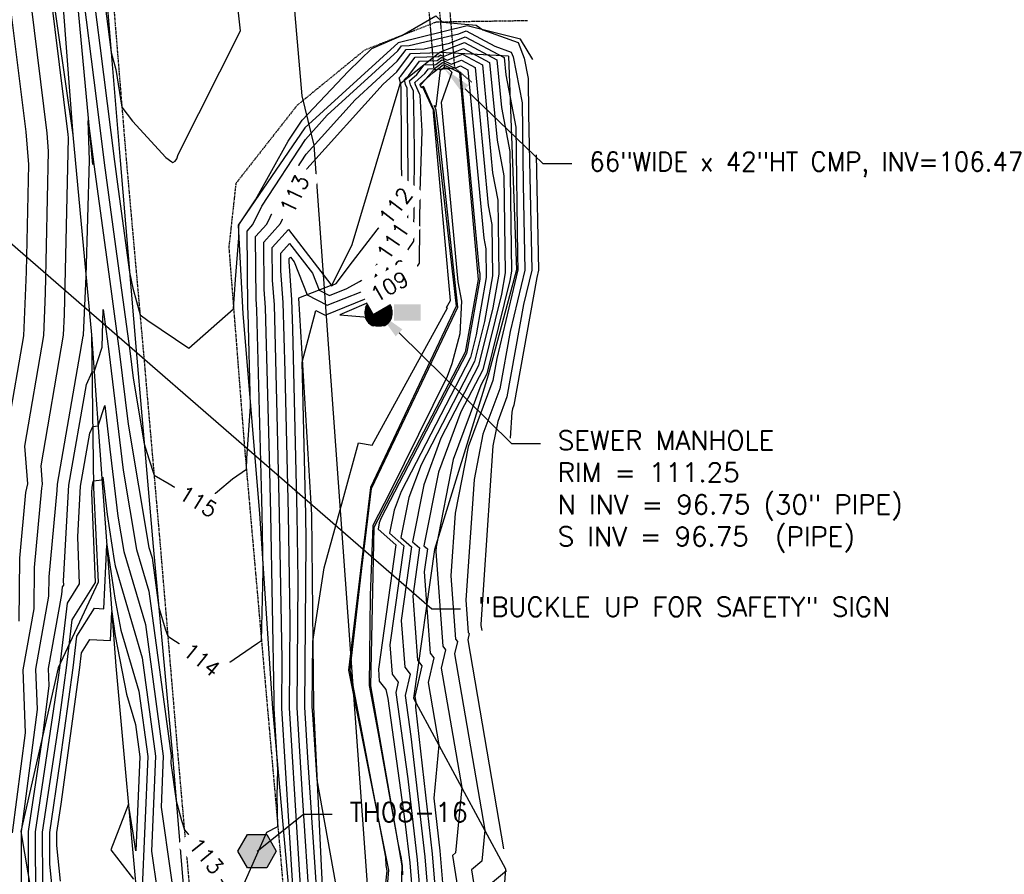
# Model space of a CAD drawing. Header units: feet. Extents: x 351431 to 355879, y 310968 to 329728.
# Tile 74 of 254: x 353628 to 353884, y 318569 to 318791. Entities that reach past the tile are written whole.
import ezdxf

# ---------------------------------------------------------------- set-up
doc = ezdxf.new("R2010")
doc.units = ezdxf.units.FT
doc.header["$MEASUREMENT"] = 0
doc.linetypes.add('D10', pattern=[0.15, 0.1, -0.05])
doc.linetypes.add('D25', pattern=[0.375, 0.25, -0.125])
for name, color, linetype in [('ELIF', 153, 'LINKFENCE'), ('ELTCH-EG2', 253, 'Continuous'), ('ELTCN-EG2', 251, 'Continuous'), ('ELTT', 3, 'Continuous'), ('ELTW-CREEK', 6, 'Continuous'), ('ELUDC', 153, 'D10'), ('ELUTU', 153, 'UT'), ('ELYSP', 1, 'D25'), ('ELYSS', 2, 'Continuous'), ('ESGH', 1, 'Continuous'), ('ESMask', 155, 'Continuous'), ('ESUD-CMP', 13, 'D10'), ('ESUS', 5, 'Continuous'), ('ETFS', 6, 'Continuous'), ('ETGH', 4, 'Continuous'), ('ETTC', 252, 'Continuous'), ('ETUD', 4, 'Continuous'), ('ETUS', 2, 'Continuous')]:
    doc.layers.add(name, color=color, linetype=linetype)
doc.styles.add('ANNO-TOPO', font='simplex.shx')
doc.styles.add('L80', font='simplex', dxfattribs={"height": 4})
doc.styles.add('ROMANSM', font='romansm.shx')
doc.linetypes.add('LINKFENCE', pattern='A,0.25,-0.08,0.25,-0.08,["X",ROMANSM,S=0.08,R=0,X=-0.004,Y=-0.04],-0.12', length=0.78)
doc.linetypes.add('UT', pattern='A,0.25,-0.07,0.07,-0.07,0.07,-0.07,0.25,-0.08,["UT",ROMANSM,S=0.08,R=0,X=-0.04,Y=-0.04],-0.15', length=1.08)

# ---------------------------------------------------------------- blocks, each defined once
blk = doc.blocks.new('ESUSMHOLE')
for radius, start, end in [(0.0738, 110, 160), (0.0738, 20, 70), (0.0492, 155, 205), (0.0492, 65, 115), (0.0492, 335, 25), (0.0738, 200, 250), (0.0492, 245, 295), (0.0738, 290, 340)]:
    blk.add_arc((0, 0), radius, start, end)
at = {"layer": 'ESMask', "const_width": 0.0738}
blk.add_lwpolyline([(-0.0369, 0, 1), (0.0369, 0, 1)], format="xyb", close=True, dxfattribs=at)
at = {"layer": 'ESMask'}
blk.add_solid([(0.0796, -0.0411), (0.0796, 0.0441), (0.2186, -0.0411), (0.2186, 0.0441)], dxfattribs=at)
blk = doc.blocks.new('TH')
blk.add_hatch(color=256).paths.add_polyline_path([(-0.05, 0.0866), (0.05, 0.0866), (0.1, 0), (0.05, -0.0866), (-0.05, -0.0866), (-0.1, 0)])
for p, q in [((-0.1, 0), (-0.05, 0.0866)), ((-0.05, 0.0866), (0.05, 0.0866)), ((0.05, 0.0866), (0.1, 0)), ((-0.05, -0.0866), (-0.1, 0)), ((0.1, 0), (0.05, -0.0866)), ((0.05, -0.0866), (-0.05, -0.0866))]:
    blk.add_line(p, q)

msp = doc.modelspace()

# ---------------------------------------------------------------- linework, layer by layer
at = {"layer": 'ELIF', "flags": 128}
msp.add_lwpolyline([(353538.05, 320226.65), (353540.03, 320178.1), (353542.33, 320123.38), (353544.23, 320073.21), (353547.25, 320018.58), (353549.82, 319963.48), (353553.95, 319909.53), (353556.52, 319858.74), (353557.14, 319826.8), (353562.01, 319755.61), (353563.89, 319732.33), (353567.3, 319679.23), (353569.37, 319641.09), (353572.98, 319597.73), (353574.96, 319571.19), (353579.51, 319518.35), (353581.36, 319457.61), (353587.19, 319398.55), (353591.23, 319343.76), (353595.36, 319291.08), (353601.26, 319233.72), (353604.86, 319181.17), (353610.03, 319123.11), (353613.7, 319085.28), (353618.13, 319031.33), (353621.62, 318974.29), (353626.91, 318925.05), (353631.84, 318873.25), (353637.31, 318815.92), (353641.51, 318761.29), (353646.36, 318709.18), (353649.21, 318669.51), (353652.67, 318622.97), (353658.52, 318559.13), (353662.4, 318509.42), (353663.6, 318472.77), (353667.14, 318417.2), (353673.22, 318318.51), (353677, 318273.67), (353682.02, 318217.76), (353686.18, 318166.98), (353690.76, 318116.54), (353695.12, 318062.12), (353699.55, 318007.62), (353703.66, 317954.97), (353706.67, 317900.72), (353707.23, 317847.4), (353709.21, 317801.58), (353710.66, 317747.1), (353712.1, 317689.53), (353712.26, 317633.66), (353711.35, 317584.97), (353707.64, 317536.34)], dxfattribs=at)
at = {"layer": 'ELTCH-EG2', "flags": 128}
for points, elevation in [([(353627.52, 318634.69), (353627.69, 318651.11), (353629.26, 318668.17), (353629.74, 318670.41), (353628.96, 318680.23), (353633.91, 318709.04), (353634.38, 318720.05), (353635.19, 318757.01), (353634.78, 318761.72), (353628.96, 318808.91)], 116), ([(353646.2, 318802.81), (353648.52, 318784.51), (353652.31, 318754.36), (353653.28, 318747.16), (353656.27, 318725.53), (353657.13, 318721.39), (353658.98, 318714.4), (353661, 318712.92), (353671.67, 318705.71), (353683.36, 318715.97), (353683.87, 318723.58), (353684.7, 318734.46), (353684.67, 318737.64), (353684.77, 318737.75), (353684.91, 318738.06), (353689.06, 318744.38), (353697.54, 318759.62), (353701.19, 318765.1), (353713.25, 318777.86), (353719.3, 318783.71), (353727.16, 318787.11), (353736.01, 318792.22), (353737.74, 318790.61), (353746.53, 318789.81), (353748.26, 318788.59), (353757.4, 318785.27), (353759, 318781.18), (353760.01, 318775.95), (353760.13, 318766.63), (353760.97, 318726.06), (353758.83, 318717.13), (353754.48, 318693.03), (353752.13, 318686.68), (353750.87, 318680.32), (353747.73, 318633.78), (353747.74, 318633.58), (353747.75, 318633.57), (353747.74, 318633.54), (353747.96, 318632.26)], 116), ([(353624.68, 318685.33), (353628.74, 318708.99), (353629.44, 318725.57), (353630.06, 318753.53), (353629.31, 318762.08), (353624.43, 318801.69)], 117), ([(353649.42, 318798.99), (353651.47, 318782.7), (353652.66, 318778.24), (353654.27, 318768.43), (353657.02, 318764.79), (353665.69, 318755.38), (353667.22, 318754.25), (353667.53, 318754.04), (353668.1, 318754.4), (353668.58, 318755.01), (353668.89, 318756.11), (353685.13, 318788.37), (353684.41, 318794.62)], 117), ([(353628.17, 318552.02), (353628.08, 318579.96), (353628.35, 318581.8), (353632.27, 318611.69), (353631.84, 318622.21), (353635.24, 318641.15), (353635.29, 318646.24), (353637.37, 318668.68), (353637.46, 318670.3), (353644.17, 318708.88), (353644.28, 318709.14), (353644.94, 318724.48), (353645.79, 318754.71), (353645.51, 318764.99), (353646.7, 318755.55), (353646.95, 318753.57), (353651.36, 318721.14), (353653.58, 318704.99), (353655.87, 318685.95), (353661.3, 318653.88), (353662.12, 318651.12), (353663.87, 318638.25), (353665.49, 318632.71), (353666.21, 318630.79), (353672.46, 318626.67), (353678.83, 318621.61), (353689.55, 318628.91), (353690.6, 318629.65), (353690.73, 318633.17), (353691.06, 318647.75), (353690.78, 318662.66), (353690.7, 318666.24), (353689.39, 318715.7), (353689.18, 318718.55), (353689.05, 318734.78), (353691.96, 318738.04), (353696.4, 318747.31), (353702.24, 318756.21), (353715, 318770.4), (353725.95, 318780.42), (353728.24, 318783.45), (353733, 318783.61), (353739.54, 318785.15), (353743.68, 318786.8), (353753.81, 318781.39), (353754.24, 318776.86), (353756.87, 318763.28), (353757.3, 318729.98), (353757.38, 318726.1), (353751.85, 318703.07), (353750.81, 318697.32), (353744.41, 318680.07), (353741.01, 318662.78), (353739.9, 318646.44), (353741.13, 318629.96), (353741.6, 318629.36), (353740.86, 318626.14), (353748.74, 318580.29), (353747.97, 318572.18), (353745.28, 318569.95), (353748.7, 318548.43)], 114), ([(353630, 318556.87), (353629.92, 318579.9), (353633.64, 318604.81), (353635.34, 318617.81), (353635.16, 318622.39), (353638.59, 318641.58), (353638.83, 318643.62), (353639.12, 318644.08), (353639.08, 318645.2), (353640.48, 318670.05), (353645.04, 318696.26), (353646.49, 318699.55), (353647.05, 318699.61), (353649.13, 318706.03), (353649.35, 318715.83), (353650.39, 318708.13), (353650.84, 318704.9), (353654.55, 318673.96), (353658.05, 318653.35), (353661.26, 318642.46), (353667.08, 318599.62), (353667, 318597.68), (353668.39, 318587.9), (353669.75, 318582.78), (353670.52, 318580.32), (353676.67, 318573.06), (353683.84, 318561.28), (353691.99, 318579.77), (353694.86, 318581.27), (353694.7, 318589.12), (353694.89, 318596.01), (353693.91, 318611.98), (353693.93, 318614.37), (353693.06, 318662.61), (353692.71, 318677.36), (353691.68, 318716.35), (353691.34, 318721), (353691.24, 318733.34), (353695.56, 318738.18), (353702.14, 318751.93), (353702.45, 318752.4), (353722.27, 318774.44), (353725.81, 318777.67), (353729.42, 318782.46), (353736.93, 318782.71), (353737.05, 318782.74), (353743.43, 318785.28), (353751.91, 318780.75), (353753.08, 318768.36), (353755.29, 318756.95), (353755.7, 318725.78), (353755.26, 318723.32), (353749.26, 318699.06), (353747.72, 318696.09), (353740.55, 318676.76), (353736.07, 318654.01), (353735.99, 318652.78), (353737.83, 318628.15), (353738.52, 318627.25), (353737.42, 318622.43), (353742.76, 318591.38), (353741.15, 318574.35), (353740.32, 318573.67), (353745.13, 318543.43)], 113), ([(353710.01, 318722.6), (353714.32, 318728.24), (353727.12, 318744.83), (353727.17, 318744.91), (353727.17, 318744.92), (353726.94, 318773.5), (353726.93, 318774.26), (353726.86, 318774.42), (353726.45, 318776.14), (353726.84, 318776.49), (353730.6, 318781.46), (353736.68, 318781.67), (353737.19, 318782.06), (353737.28, 318782.04), (353737.99, 318781.69), (353743.18, 318783.76), (353750.01, 318780.11), (353751.93, 318759.86), (353753.72, 318750.62), (353754.05, 318725.37), (353753.06, 318719.79), (353748.2, 318700.13), (353742.53, 318689.19), (353736.7, 318673.46), (353732.92, 318654.29), (353733.79, 318653.53), (353732.94, 318647.49), (353734.52, 318626.34), (353735.44, 318625.14), (353733.99, 318618.73), (353736.78, 318602.47), (353735.46, 318588.58), (353737.04, 318574.87), (353738.41, 318558.24)], 112), ([(353716.12, 318723.11), (353718.74, 318724.63), (353728.7, 318739.23), (353728.79, 318750.73), (353728.65, 318768.73), (353728.55, 318773.44), (353728.14, 318774.37), (353727.82, 318775.71), (353728.95, 318776.73), (353731.77, 318780.47), (353736.34, 318780.62), (353737.37, 318781.41), (353737.56, 318781.36), (353738.99, 318780.67), (353742.93, 318782.24), (353748.12, 318779.47), (353750.78, 318751.36), (353752.15, 318744.29), (353752.4, 318724.96), (353750.87, 318716.25), (353747.14, 318701.19), (353737.34, 318682.28), (353732.84, 318670.16), (353729.93, 318655.37), (353731.74, 318653.78), (353729.97, 318641.17), (353731.21, 318624.53), (353732.36, 318623.03), (353730.55, 318615.03), (353730.8, 318613.56), (353730.68, 318612.29), (353735.08, 318574.11), (353738.17, 318536.43)], 111), ([(353710.62, 318562.45), (353705.1, 318593.39), (353703.96, 318610.39), (353703.84, 318612.35), (353704, 318629.36), (353706.93, 318648.58), (353711.75, 318666.16), (353715.86, 318681.11), (353719.41, 318680.5), (353739.03, 318716.24), (353738.74, 318716.29), (353739.82, 318718.12), (353735.41, 318767.04), (353735.43, 318767.6), (353735.43, 318767.68), (353732.57, 318773.81), (353732.32, 318773.42), (353731.96, 318774.22), (353731.92, 318774.41), (353735.29, 318777.46), (353735.31, 318777.48), (353735.34, 318777.48), (353737.93, 318779.46), (353738.41, 318779.34), (353742, 318777.6), (353742.18, 318777.67), (353742.42, 318777.54), (353747.32, 318725.86), (353747.43, 318725.29), (353747.45, 318723.73), (353744.27, 318705.66), (353743.95, 318704.37), (353721.76, 318661.57), (353721.27, 318660.24), (353720.95, 318658.62), (353725.58, 318654.55), (353721.06, 318622.21), (353721.29, 318619.1), (353722.98, 318616.9), (353723.49, 318614.53), (353727.95, 318582.57), (353729.19, 318571.8), (353729.99, 318562.07)], 108), ([(353735.8, 318768.39), (353735.53, 318768.88), (353736.11, 318768.66), (353737.21, 318778.12), (353738.11, 318778.81), (353738.69, 318778.67), (353739.49, 318778.28), (353739.8, 318777.92), (353740.13, 318777.59), (353737.35, 318769.64), (353741.74, 318723.04), (353742.67, 318717.93), (353742.23, 318709.49), (353740.17, 318701.66), (353738.99, 318698.33), (353724.05, 318668.14), (353719.61, 318659.6), (353718.92, 318641.35), (353718.65, 318617.91), (353720.96, 318605.48), (353726.11, 318576.94), (353726.98, 318572.88), (353727.17, 318571.5), (353727.23, 318571.04), (353727.26, 318570.62), (353727.28, 318568.67)], 107), ([(353720.39, 318719.68), (353729.94, 318725.21), (353731.75, 318727.88), (353731.9, 318746.51), (353732.44, 318762.22), (353731.91, 318771.6), (353731.74, 318771.96), (353731.73, 318771.94), (353730.69, 318774.27), (353730.55, 318774.85), (353733.18, 318777.21), (353734.13, 318778.48), (353735.68, 318778.53), (353737.74, 318780.11), (353738.12, 318780.02), (353741, 318778.62), (353742.43, 318779.19), (353744.32, 318778.19), (353748.47, 318734.36), (353749, 318731.62), (353749.1, 318724.14), (353746.47, 318709.19), (353745.01, 318703.31), (353726.95, 318668.47), (353725.12, 318663.55), (353723.94, 318657.54), (353727.63, 318654.29), (353724.03, 318628.53), (353724.6, 318620.91), (353726.21, 318618.81), (353725.59, 318616.1), (353728.73, 318593.64), (353731.15, 318572.57), (353732.72, 318553.52)], 109), ([(353720.02, 318539.28), (353723.34, 318569.73), (353723.11, 318571.05), (353722.98, 318573.21), (353713.71, 318622.02), (353716.7, 318648.39), (353719.27, 318669.22), (353740.23, 318713.27), (353741.74, 318716.42), (353736.76, 318762.04), (353736.12, 318767.66), (353735.8, 318768.39)], 107), ([(353762.15, 318756.02), (353762.77, 318726.05), (353762.32, 318724.15), (353756.32, 318690.88), (353755.98, 318689.98), (353755.81, 318689.08), (353755.35, 318682.3)], 117), ([(353698.73, 318565.69), (353695.9, 318612.06), (353696.02, 318624.68), (353695.33, 318662.56), (353694.73, 318688.48), (353693.97, 318717), (353693.49, 318723.44), (353693.42, 318731.91), (353697.61, 318736.6), (353708.62, 318722.33), (353708.72, 318722.08), (353708.87, 318722), (353709.12, 318722.1), (353710.01, 318722.6)], 112), ([(353701.15, 318560.29), (353700.04, 318576.86), (353697.88, 318612.13), (353698.1, 318634.99), (353697.6, 318662.52), (353696.74, 318699.61), (353696.26, 318717.65), (353695.65, 318725.88), (353695.61, 318730.47), (353697.88, 318733.02), (353703.85, 318725.28), (353705.59, 318720.86), (353708.3, 318719.44), (353712.82, 318721.26), (353716.12, 318723.11)], 111), ([(353705.27, 318560.23), (353702.65, 318599.22), (353701.85, 318612.27), (353702.27, 318655.6), (353702.15, 318662.42), (353701.22, 318702.07), (353704.78, 318715.58), (353707.16, 318714.33), (353720.22, 318719.59), (353720.39, 318719.68)], 109), ([(353710.99, 318714.45), (353720.36, 318713.66), (353720.97, 318714.8), (353721.71, 318716.11), (353721.79, 318716.35), (353720.49, 318718.55), (353720.25, 318718.39), (353710.99, 318714.45)], 109), ([(353640.06, 318639.33), (353643.25, 318644.41), (353642.76, 318656.67), (353643.5, 318669.79), (353645.91, 318683.64), (353646.68, 318685.38), (353648.06, 318685.54), (353649.78, 318690.84), (353651.13, 318679.47), (353653.23, 318661.97), (353654.79, 318652.81), (353660.4, 318633.8), (353665.05, 318599.56), (353664.48, 318586.24), (353669.52, 318550.84)], 112), ([(353633.66, 318566.59), (353633.62, 318579.77), (353637.98, 318609.02), (353639.84, 318622.55), (353641.29, 318635.05), (353647.39, 318644.74), (353646.44, 318668.13), (353646.52, 318669.54), (353646.78, 318671.02), (353646.86, 318671.21), (353649.07, 318671.48), (353649.28, 318672.13), (353650.43, 318662.45), (353652.21, 318650.43), (353652.48, 318649.04), (353659.53, 318625.14), (353663.02, 318599.5), (353661.97, 318574.8), (353664.88, 318554.34)], 111), ([(353664.94, 318287.3), (353662.53, 318321.54), (353659.66, 318350.7), (353653.62, 318359.69), (353650.01, 318393.33), (353646.68, 318401.46), (353646.05, 318407.47), (353645.73, 318411.07), (353645.86, 318425), (353642.22, 318440.32), (353641.18, 318448.85), (353638.14, 318458.9), (353637.8, 318461.72), (353635.86, 318461.61), (353636.47, 318464.37), (353636.75, 318488.44), (353636.51, 318491.32), (353635.59, 318522.23), (353635.45, 318525.49), (353631.83, 318561.73), (353631.77, 318579.84), (353637.76, 318620), (353638.11, 318622.53), (353640.06, 318639.33)], 112), ([(353638.26, 318566.96), (353637.32, 318576.3), (353637.31, 318579.65), (353638.42, 318587.07), (353643.3, 318622.59), (353643.75, 318626.47), (353645.92, 318629.92), (353651.27, 318629.66), (353651.62, 318637.09), (353652.54, 318630.88), (353655.49, 318615.68), (353657.81, 318607.82), (353658.96, 318599.39), (353657.91, 318574.86), (353657.17, 318579.51), (353655.96, 318587.06), (353651.35, 318575.2), (353657.29, 318567.53)], 109)]:
    msp.add_lwpolyline(points, dxfattribs=dict(at, elevation=elevation))
at = {"layer": 'ELTCN-EG2', "flags": 128}
for points, elevation in [([(353625.78, 318579.55), (353629.19, 318605.57), (353628.53, 318622.04), (353631.38, 318637.92), (353631.49, 318648.68), (353633.39, 318669.28), (353633.63, 318670.36), (353633.25, 318675.12), (353639.08, 318709.09), (353639.31, 318714.54), (353640.33, 318760.49), (353640.25, 318761.37), (353633.5, 318816.13)], 115), ([(353643.55, 318802.2), (353647.61, 318770.03), (353649.63, 318753.97), (353652.32, 318734.15), (353656.33, 318705.08), (353657.18, 318697.94), (353660.09, 318680.82), (353661.25, 318676.96), (353662.64, 318672.65), (353666.58, 318670.46), (353675.26, 318665.13), (353683.07, 318671.7), (353686.68, 318674.23), (353686.79, 318677.03), (353687.75, 318690.51), (353687.1, 318715.05), (353687.03, 318716.11), (353686.86, 318736.21), (353688.36, 318737.9), (353690.66, 318742.68), (353702.03, 318760.03), (353707.73, 318766.37), (353726.09, 318783.16), (353727.06, 318784.45), (353729.07, 318784.52), (353742.03, 318787.56), (353743.94, 318788.32), (353751.33, 318784.37), (353755.65, 318782.8), (353756.12, 318781.59), (353758.44, 318769.62), (353758.72, 318748.31), (353759.18, 318726.08), (353755.34, 318710.1), (353752.65, 318695.18), (353748.27, 318683.37), (353745.94, 318671.55), (353743.82, 318640.11), (353744.44, 318631.77), (353744.67, 318631.47), (353744.3, 318629.84), (353753.65, 318575.39)], 115), ([(353718.26, 318721.4), (353724.34, 318724.92), (353730.23, 318733.56), (353730.41, 318756.53), (353730.35, 318763.96), (353730.17, 318772.62), (353729.41, 318774.32), (353729.18, 318775.28), (353731.07, 318776.97), (353732.95, 318779.47), (353736.01, 318779.58), (353737.56, 318780.76), (353737.84, 318780.69), (353739.99, 318779.65), (353742.68, 318780.71), (353746.22, 318778.83), (353749.62, 318742.86), (353750.57, 318737.95), (353750.75, 318724.55), (353748.67, 318712.72), (353746.07, 318702.25), (353732.14, 318675.38), (353728.98, 318666.85), (353726.93, 318656.46), (353729.68, 318654.04), (353727, 318634.85), (353727.91, 318622.72), (353729.29, 318620.92), (353728.02, 318615.35), (353729.5, 318604.7), (353733.12, 318573.34), (353735.45, 318544.97)], 110), ([(353703.21, 318560.26), (353701.34, 318588.04), (353699.87, 318612.2), (353700.19, 318645.3), (353699.87, 318662.47), (353698.75, 318710.73), (353698.55, 318718.3), (353697.81, 318728.32), (353697.8, 318729.04), (353698.15, 318729.44), (353699.09, 318728.23), (353702.47, 318719.65), (353707.73, 318716.89), (353716.52, 318720.42), (353718.26, 318721.4)], 110), ([(353637.8, 318548.37), (353635.49, 318571.45), (353635.47, 318579.71), (353638.2, 318598.05), (353641.57, 318622.57), (353642.52, 318630.76), (353647.11, 318638.05), (353649.53, 318637.93), (353650.33, 318654.52), (353652.38, 318640.65), (353653.98, 318632.36), (353658.67, 318616.48), (353660.99, 318599.44), (353659.45, 318563.37)], 110), ([(353754.36, 318569.66), (353750.23, 318566.23), (353752.26, 318553.44), (353750.65, 318517.52), (353750.53, 318515.93), (353749.94, 318512.12), (353748.97, 318507.28)], 115)]:
    msp.add_lwpolyline(points, dxfattribs=dict(at, elevation=elevation))
at = {"layer": 'ELTT', "flags": 128}
for points in [[(353607.33, 319179.83), (353612.81, 319173.46), (353617.03, 319118.25), (353619.26, 319089.43), (353623.58, 319044.38), (353627.19, 318999.83), (353630.43, 318949.2), (353634.26, 318899.48), (353638, 318849.33), (353642.08, 318801.86), (353646.57, 318753.52)], [(353621.62, 318974.29), (353622.94, 318926.09), (353629.68, 318872.9), (353633.59, 318816.28), (353641.51, 318761.29), (353646.36, 318709.18), (353646.88, 318669.51), (353648.09, 318644.79), (353637.71, 318622.52), (353627.93, 318579.96), (353637.22, 318525.13), (353637.32, 318490.93), (353643.34, 318448.87), (353647.57, 318407.43), (353653.44, 318357.78), (353673.22, 318318.51)], [(353754.9, 318781.76), (353737.01, 318782.7), (353726.61, 318774.42), (353714.11, 318732.67), (353708.9, 318722.15), (353700.21, 318718.77), (353703.64, 318662.39), (353704.19, 318612.36), (353706.7, 318560.21), (353722.16, 318521.4), (353727.44, 318496.54), (353733.09, 318493.58), (353751.51, 318516.29), (353757.5, 318560.77)], [(353754.9, 318781.76), (353757, 318726.1), (353749.66, 318698.67), (353735.67, 318653.29), (353730.2, 318614.66), (353754.17, 318570.21), (353751.06, 318528.41), (353757.5, 318560.77)]]:
    msp.add_lwpolyline(points, dxfattribs=at)
at = {"layer": 'ELTW-CREEK', "flags": 128}
for points in [[(353742.15, 318777.45), (353747.01, 318723.62), (353743.65, 318704.67), (353719.84, 318659.02), (353719.01, 318617.85), (353727.14, 318571), (353726.07, 318536.87), (353721.36, 318523.96), (353713.14, 318513.87)], [(353732.68, 318774.06), (353735.45, 318767.65), (353741.33, 318716.64), (353718.96, 318669.51), (353713.28, 318621.9), (353723.64, 318569.9), (353720.98, 318537.76), (353718.96, 318526.53), (353713.65, 318524.74), (353709.68, 318526.74)]]:
    msp.add_lwpolyline(points, dxfattribs=at)
at = {"layer": 'ELUDC', "flags": 128}
msp.add_lwpolyline([(353733.6, 318833.39), (353738.21, 318778.47)], dxfattribs=at)
at = {"layer": 'ELUTU', "flags": 128}
msp.add_lwpolyline([(353741.14, 317031.04), (353744.08, 317071.34), (353757.58, 317226.56), (353757.37, 317252.72), (353758.82, 317340.39), (353757.3, 317428.22), (353761.1, 317605.84), (353763.86, 317700.86), (353767.73, 317733.48), (353764.01, 317772.98), (353761.59, 317847.27), (353762.11, 317894), (353758.43, 317994.43), (353751.12, 318159.17), (353746.98, 318202.67), (353745.72, 318239.26), (353737.63, 318311.55), (353734.24, 318345.49), (353727.45, 318437.7), (353725.72, 318461.5), (353704.3, 318758.54), (353701.17, 318771.38), (353699.37, 318792.52), (353697.55, 318820.41), (353677.5, 318988.01), (353673.47, 319014.65), (353669.54, 319037.98), (353678.69, 319070.55)], dxfattribs=at)
at = {"layer": 'ELYSP', "flags": 128}
msp.add_lwpolyline([(353550.59, 320228.69), (353552.73, 320181.56), (353555.1, 320128.42), (353557.57, 320080.42), (353560.13, 320029.3), (353562.63, 319976.66), (353565.17, 319924.78), (353567.54, 319875.46), (353570.53, 319818.84), (353573.75, 319767.97), (353576.41, 319723.22), (353579.78, 319674.29), (353582.99, 319626.37), (353586.63, 319574.23), (353590.54, 319524.09), (353594.6, 319470.85), (353598.84, 319418.8), (353603.08, 319369.56), (353607.17, 319319.18), (353611.54, 319268.93), (353615.8, 319219.32), (353619.46, 319174.59), (353624.13, 319119.39), (353630.59, 319045.79), (353634.54, 318999.23), (353638.74, 318950.66), (353643.08, 318900.57), (353647.53, 318851.06), (353651.4, 318803.54), (353655.39, 318754.69), (353659.82, 318705.06), (353664.24, 318654.24), (353668.84, 318599.52), (353673.22, 318549.47), (353677.25, 318502.82), (353679.32, 318477.55), (353683.63, 318427.3), (353687.46, 318383.12), (353691.77, 318331.95), (353695.96, 318282.64), (353699.99, 318234.21), (353703.48, 318186.8), (353706.63, 318137.72), (353710.13, 318083.91), (353713.31, 318031.4), (353716.29, 317978.08), (353718.95, 317928.53), (353720.86, 317876.08), (353722.72, 317827.15), (353724.18, 317775.54), (353725.03, 317730.55), (353725.4, 317677.15), (353725.83, 317624.49), (353725.64, 317570.85), (353725.14, 317520.11), (353724.3, 317471.03), (353723.1, 317421.11), (353721.69, 317368.11), (353720.23, 317316.97), (353719.08, 317266.15), (353718.29, 317239.83), (353717.74, 317223.45), (353715.58, 317178.68), (353713.21, 317133.13), (353710.14, 317088.18), (353706.61, 317040.65), (353702.66, 316995.47), (353700.11, 316972.43), (353697.63, 316969.83), (353692.84, 316972.56), (353691.89, 316981.43), (353690.3, 317008.03), (353688.41, 317059.29), (353687.08, 317109.92), (353686.1, 317160.49), (353686.08, 317210.45), (353686.25, 317261.96), (353686.2, 317311.87), (353685.87, 317362.48), (353685.59, 317413.02), (353685.55, 317463.52), (353685.53, 317513.75), (353685.52, 317564.84), (353685.08, 317615.26), (353684.49, 317665.67), (353683.35, 317716.09), (353681.92, 317766.41), (353680.44, 317816.78), (353678.41, 317867.23), (353675.52, 317917.56), (353671.9, 317967.31), (353669.03, 318018.16), (353664.73, 318068.77), (353658.21, 318118.82), (353653.04, 318169.31), (353647.64, 318219.12), (353642.36, 318269.12), (353637.06, 318325.02), (353632.11, 318374.34), (353627.14, 318424.33), (353623.15, 318474.22), (353617.92, 318523.91), (353613.47, 318573.63), (353608.95, 318623.5), (353606.74, 318673.52), (353601.26, 318722.93), (353596.71, 318772.94), (353592.45, 318822.53), (353588.09, 318872.34), (353583.94, 318922.49), (353579.91, 318972.04), (353575.51, 319021.96), (353571.31, 319071.79), (353567.11, 319121.61), (353562.91, 319171.59), (353561.53, 319187.86), (353556.85, 319237.19), (353552.72, 319287.01), (353548.45, 319336.8), (353544.17, 319386.54), (353540.25, 319436.34), (353536.48, 319485.97), (353532.43, 319535.5), (353528.82, 319585.26), (353524.93, 319635.14), (353521.47, 319684.88), (353518.46, 319734.54), (353515.72, 319784.76), (353512.88, 319834.48), (353510.17, 319883.98), (353507.49, 319933.9), (353504.78, 319984.16), (353502.17, 320033.47), (353499.6, 320083.23), (353498.06, 320115.16), (353499.04, 320120.06), (353498.73, 320133.37), (353498.21, 320182.61), (353499.05, 320232.73)], dxfattribs=at)
msp.add_lwpolyline([(353759.86, 318790.95), (353736.04, 318790.58), (353717.46, 318783.32), (353699.9, 318768.96), (353683.93, 318748.62), (353682.1, 318732.01), (353686.21, 318679.54), (353690.89, 318626.35), (353695.55, 318573.53), (353699.96, 318521.39), (353703.5, 318479.89, 0.290665), (353732, 318475.8), (353740.31, 318486.73), (353752.63, 318514.88), (353766.74, 318545.59)], format="xyb", dxfattribs=at)
at = {"layer": 'ELYSS', "flags": 128}
for points in [[(353649.71, 318803.63), (353653.83, 318754.58), (353657.97, 318705.14), (353662.41, 318654.07), (353667.43, 318599.62), (353671.57, 318549.3), (353675.73, 318502.82), (353678.02, 318477.22), (353682.32, 318427.15), (353685.81, 318383.02), (353689.85, 318331.86), (353694.3, 318282.63), (353698.16, 318234.18), (353701.21, 318186.77), (353704.99, 318137.58), (353708.96, 318083.74), (353712.44, 318031.44), (353714.74, 317977.91)], [(353761.24, 318780.87), (353758.03, 318786.15), (353744.15, 318789.61), (353726.2, 318785.18), (353701.86, 318763.11), (353684.52, 318737.74), (353685.75, 318714.67), (353690.06, 318662.68), (353693.45, 318611.97), (353698.1, 318560.33), (353705.29, 318514.81), (353708.73, 318495.46), (353723.57, 318484.55), (353735.9, 318487.45), (353745.17, 318499.39), (353751.51, 318516.29), (353757.5, 318560.77)]]:
    msp.add_lwpolyline(points, dxfattribs=at)
at = {"layer": 'ESUD-CMP'}
for p, q in [((353740.95, 318778.7), (353745.27, 318775.05)), ((353735.47, 318778.24), (353731.82, 318773.92))]:
    msp.add_line(p, q, dxfattribs=at)
at = {"layer": 'ESUD-CMP', "flags": 128}
msp.add_lwpolyline([(353740.95, 318778.7), (353736.34, 318833.62), (353730.86, 318833.16), (353735.47, 318778.24)], close=True, dxfattribs=at)
at = {"layer": 'ETFS', "linetype": 'ByBlock', "lineweight": -2}
msp.add_line((353734.95, 318637.9), (353742.45, 318637.9), dxfattribs=at)
msp.add_lwpolyline([(353619.76, 318737.8), (353734.95, 318637.9)], dxfattribs=at)
at = {"layer": 'ETGH', "linetype": 'ByBlock', "lineweight": -2}
msp.add_line((353701.53, 318584.46), (353709.03, 318584.46), dxfattribs=at)
msp.add_lwpolyline([(353689.46, 318574.82), (353701.53, 318584.46)], dxfattribs=at)
at = {"layer": 'ETUD', "linetype": 'ByBlock', "lineweight": -2}
msp.add_line((353763.9, 318753.81), (353771.4, 318753.81), dxfattribs=at)
msp.add_lwpolyline([(353743.62, 318773.27), (353763.9, 318753.81)], dxfattribs=at)
at = {"layer": 'ETUD'}
msp.add_solid([(353742.76, 318772.37), (353738.21, 318778.47), (353744.49, 318774.18)], dxfattribs=at)
at = {"layer": 'ETUS', "linetype": 'ByBlock', "lineweight": -2}
msp.add_line((353755.73, 318680.91), (353763.23, 318680.91), dxfattribs=at)
msp.add_lwpolyline([(353726.44, 318709.72), (353755.73, 318680.91)], dxfattribs=at)
at = {"layer": 'ETUS'}
msp.add_solid([(353725.56, 318708.83), (353721.09, 318714.98), (353727.31, 318710.61)], dxfattribs=at)

# ---------------------------------------------------------------- block references
at = {"layer": 'ESGH', "xscale": 50, "yscale": 50, "zscale": 50}
msp.add_blockref('TH', (353689.46, 318574.82), dxfattribs=at)
at = {"layer": 'ESUS', "xscale": 50, "yscale": 50, "zscale": 50}
msp.add_blockref('ESUSMHOLE', (353721.09, 318714.98), dxfattribs=at)

# ---------------------------------------------------------------- texts
at = {"layer": 'ETFS', "insert": (353746.95, 318640.9), "char_height": 5, "attachment_point": 1, "style": 'ANNO-TOPO'}
msp.add_mtext('"BUCKLE UP FOR SAFETY" SIGN', dxfattribs=at)
at = {"layer": 'ETGH', "insert": (353713.53, 318587.46), "char_height": 5, "attachment_point": 1, "style": 'ANNO-TOPO'}
msp.add_mtext('TH08-16', dxfattribs=at)
at = {"layer": 'ETUD', "insert": (353775.9, 318756.79), "char_height": 5, "attachment_point": 1, "style": 'ANNO-TOPO'}
msp.add_mtext('66"WIDE x 42"HT CMP, INV=106.47', dxfattribs=at)
at = {"layer": 'ETUS', "insert": (353767.73, 318684.24), "char_height": 5, "attachment_point": 1, "style": 'ANNO-TOPO'}
msp.add_mtext('SEWER MANHOLE\\PRIM = 111.25 \\PN INV = 96.75 (30" PIPE)\\PS INV = 96.75  (PIPE)', dxfattribs=at)

# ---------------------------------------------------------------- next in the draw order: texts
at = {"layer": 'ETTC', "char_height": 4, "attachment_point": 5, "style": 'L80', "bg_fill": 3, "box_fill_scale": 1.5, "bg_fill_color": 256, "bg_fill_true_color": 13158600, "bg_fill_transparency": 0}
for s, insert, rotation in [('{113}', (353699.2, 318745.79, 113), 64.4042), ('{112}', (353725.51, 318742.74, 112), 52.3646), ('{115}', (353674.14, 318665.81, 115), 328.441), ('{114}', (353675.07, 318624.6, 114), 321.5389), ('{113}', (353676.22, 318573.59, 113), 310.2506)]:
    msp.add_mtext(s, dxfattribs=dict(at, insert=insert, rotation=rotation))

# ---------------------------------------------------------------- next in the draw order: texts
at = {"layer": 'ETTC', "insert": (353724.83, 318733.56, 111), "char_height": 4, "attachment_point": 5, "rotation": 55.6986, "style": 'L80', "bg_fill": 3, "box_fill_scale": 1.5, "bg_fill_color": 256, "bg_fill_true_color": 13158600, "bg_fill_transparency": 0}
msp.add_mtext('{111}', dxfattribs=at)

# ---------------------------------------------------------------- next in the draw order: texts
at = {"layer": 'ETTC', "insert": (353724.18, 318724.83, 110), "char_height": 4, "attachment_point": 5, "rotation": 30.0963, "style": 'L80', "bg_fill": 3, "box_fill_scale": 1.5, "bg_fill_color": 256, "bg_fill_true_color": 13158600, "bg_fill_transparency": 0}
msp.add_mtext('{110}', dxfattribs=at)

# ---------------------------------------------------------------- next in the draw order: texts
at = {"layer": 'ETTC', "insert": (353723.95, 318721.75, 109), "char_height": 4, "attachment_point": 5, "rotation": 30.0963, "style": 'L80', "bg_fill": 3, "box_fill_scale": 1.5, "bg_fill_color": 256, "bg_fill_true_color": 13158600, "bg_fill_transparency": 0}
msp.add_mtext('{109}', dxfattribs=at)

doc.saveas('drawing.dxf')
